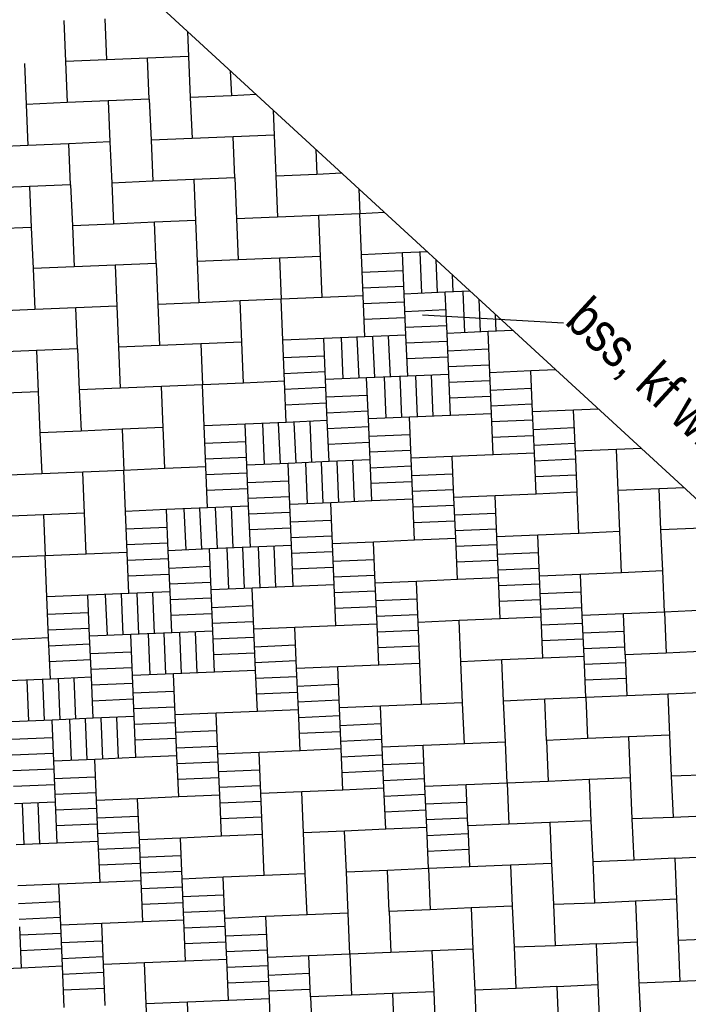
# Model space of a CAD drawing. Header units: metres. Extents: x 111546 to 149831, y 498798 to 507863.
# Tile 107 of 256: x 113040.01 to 113041.71, y 500890.15 to 500892.66. Entities that reach past the tile are written whole.
import ezdxf

# ---------------------------------------------------------------- set-up
doc = ezdxf.new("R2010")
doc.units = ezdxf.units.M
doc.linetypes.add('DASHDOT', pattern=[25.4, 12.7, -6.35, 0, -6.35])
for name, color, linetype in [('0-aanduiding', 3, 'Continuous'), ('0-grenslijn', 3, 'DASHDOT'), ('0-maatvoering', 3, 'Continuous'), ('3-arcering witte steen', 3, 'Continuous'), ('3-steen', 3, 'Continuous')]:
    doc.layers.add(name, color=color, linetype=linetype)
doc.styles.add('Zaanstad', font='ARIALN.TTF')

msp = doc.modelspace()

# ---------------------------------------------------------------- linework, layer by layer
at = {"layer": '0-aanduiding'}
msp.add_line((113041.3931, 500891.8856), (113041.0337, 500891.9053), dxfattribs=at)
at = {"layer": '0-grenslijn'}
msp.add_line((113039.9018, 500893.1186), (113044.55, 500888.8465), dxfattribs=at)
at = {"layer": '3-arcering witte steen'}
for p, q in [((113041.0272, 500892.0659), (113041.0316, 500891.9613)), ((113041.068, 500892.0467), (113041.0716, 500891.963)), ((113040.8795, 500892.0153), (113040.9841, 500892.0197)), ((113041.1097, 500892.0084), (113041.1115, 500891.9647)), ((113040.8812, 500891.9753), (113040.9858, 500891.9797)), ((113041.1362, 500891.9657), (113041.1406, 500891.8611)), ((113040.8829, 500891.9354), (113040.9875, 500891.9398)), ((113041.177, 500891.9466), (113041.1805, 500891.8628)), ((113040.9885, 500891.9151), (113041.0931, 500891.9196)), ((113041.2187, 500891.9083), (113041.2205, 500891.8645)), ((113040.8846, 500891.8954), (113040.9891, 500891.8998)), ((113040.9902, 500891.8752), (113041.0947, 500891.8796)), ((113040.8269, 500891.8479), (113040.8313, 500891.7434)), ((113040.8669, 500891.8496), (113040.8713, 500891.745)), ((113040.9068, 500891.8513), (113040.9112, 500891.7467)), ((113040.9468, 500891.853), (113040.9512, 500891.7484)), ((113040.9919, 500891.8352), (113041.0964, 500891.8396)), ((113041.0975, 500891.815), (113041.202, 500891.8194)), ((113040.6792, 500891.7974), (113040.7838, 500891.8018)), ((113040.9936, 500891.7953), (113041.0981, 500891.7997)), ((113041.0992, 500891.775), (113041.2037, 500891.7794)), ((113040.6809, 500891.7574), (113040.7855, 500891.7618)), ((113040.9359, 500891.7478), (113040.9403, 500891.6432)), ((113040.9758, 500891.7495), (113040.9802, 500891.6449)), ((113041.0158, 500891.7511), (113041.0202, 500891.6466)), ((113041.0558, 500891.7528), (113041.0602, 500891.6483)), ((113041.1008, 500891.7351), (113041.2054, 500891.7395)), ((113040.6826, 500891.7174), (113040.7872, 500891.7218)), ((113041.2064, 500891.7148), (113041.311, 500891.7193)), ((113040.6843, 500891.6775), (113040.7888, 500891.6819)), ((113040.7882, 500891.6972), (113040.8928, 500891.7016)), ((113041.1025, 500891.6951), (113041.2071, 500891.6995)), ((113041.2081, 500891.6749), (113041.3127, 500891.6793)), ((113040.7899, 500891.6572), (113040.8944, 500891.6617)), ((113040.6266, 500891.63), (113040.631, 500891.5254)), ((113040.6666, 500891.6317), (113040.671, 500891.5271)), ((113040.7065, 500891.6334), (113040.7109, 500891.5288)), ((113040.7465, 500891.635), (113040.7509, 500891.5305)), ((113041.2098, 500891.6349), (113041.3144, 500891.6393)), ((113040.7916, 500891.6173), (113040.8961, 500891.6217)), ((113041.3154, 500891.6147), (113041.42, 500891.6191)), ((113040.4789, 500891.5794), (113040.5835, 500891.5838)), ((113040.7933, 500891.5773), (113040.8978, 500891.5817)), ((113040.8972, 500891.5971), (113041.0017, 500891.6015)), ((113041.2115, 500891.595), (113041.316, 500891.5994)), ((113041.3171, 500891.5747), (113041.4216, 500891.5791)), ((113040.8989, 500891.5571), (113041.0034, 500891.5615)), ((113040.4806, 500891.5395), (113040.5852, 500891.5439)), ((113040.7356, 500891.5298), (113040.74, 500891.4253)), ((113040.7755, 500891.5315), (113040.7799, 500891.427)), ((113040.8155, 500891.5332), (113040.8199, 500891.4286)), ((113040.8555, 500891.5349), (113040.8599, 500891.4303)), ((113041.3188, 500891.5348), (113041.4233, 500891.5392)), ((113040.4823, 500891.4995), (113040.5869, 500891.5039)), ((113040.9005, 500891.5171), (113041.0051, 500891.5215)), ((113040.5879, 500891.4793), (113040.6925, 500891.4837)), ((113040.9022, 500891.4772), (113041.0068, 500891.4816)), ((113041.0061, 500891.4969), (113041.1107, 500891.5013)), ((113041.3205, 500891.4948), (113041.425, 500891.4992)), ((113040.484, 500891.4595), (113040.5885, 500891.4639)), ((113041.0078, 500891.4569), (113041.1124, 500891.4614)), ((113040.5896, 500891.4393), (113040.6941, 500891.4437)), ((113040.4263, 500891.4121), (113040.4307, 500891.3075)), ((113040.4663, 500891.4137), (113040.4707, 500891.3092)), ((113040.5062, 500891.4154), (113040.5106, 500891.3109)), ((113040.5462, 500891.4171), (113040.5506, 500891.3125)), ((113040.5913, 500891.3993), (113040.6958, 500891.4038)), ((113041.0095, 500891.417), (113041.1141, 500891.4214)), ((113040.6969, 500891.3791), (113040.8014, 500891.3835)), ((113041.0112, 500891.377), (113041.1157, 500891.3814)), ((113041.1151, 500891.3968), (113041.2197, 500891.4012)), ((113040.2786, 500891.3615), (113040.3832, 500891.3659)), ((113040.593, 500891.3594), (113040.6975, 500891.3638)), ((113041.1168, 500891.3568), (113041.2213, 500891.3612)), ((113040.6986, 500891.3392), (113040.8031, 500891.3436)), ((113040.2803, 500891.3215), (113040.3849, 500891.3259)), ((113040.5353, 500891.3119), (113040.5397, 500891.2073)), ((113040.5752, 500891.3136), (113040.5796, 500891.209)), ((113040.6152, 500891.3153), (113040.6196, 500891.2107)), ((113040.6552, 500891.317), (113040.6596, 500891.2124)), ((113040.7002, 500891.2992), (113040.8048, 500891.3036)), ((113041.1185, 500891.3168), (113041.223, 500891.3212)), ((113040.282, 500891.2816), (113040.3866, 500891.286)), ((113040.8058, 500891.279), (113040.9104, 500891.2834)), ((113041.1202, 500891.2769), (113041.2247, 500891.2813)), ((113041.2241, 500891.2966), (113041.3286, 500891.301)), ((113040.3876, 500891.2613), (113040.4922, 500891.2658)), ((113040.7019, 500891.2592), (113040.8065, 500891.2636)), ((113041.2258, 500891.2566), (113041.3303, 500891.2611)), ((113040.2837, 500891.2416), (113040.3882, 500891.246)), ((113040.8075, 500891.239), (113040.9121, 500891.2434)), ((113040.3893, 500891.2214), (113040.4938, 500891.2258)), ((113040.8092, 500891.199), (113040.9138, 500891.2035)), ((113041.2274, 500891.2167), (113041.332, 500891.2211)), ((113040.226, 500891.1941), (113040.2304, 500891.0896)), ((113040.266, 500891.1958), (113040.2704, 500891.0912)), ((113040.3059, 500891.1975), (113040.3103, 500891.0929)), ((113040.3459, 500891.1992), (113040.3503, 500891.0946)), ((113040.391, 500891.1814), (113040.4955, 500891.1858)), ((113040.9148, 500891.1788), (113041.0194, 500891.1832)), ((113041.2291, 500891.1767), (113041.3337, 500891.1811)), ((113041.333, 500891.1965), (113041.4376, 500891.2009)), ((113040.4966, 500891.1612), (113040.6011, 500891.1656)), ((113040.8109, 500891.1591), (113040.9154, 500891.1635)), ((113041.3347, 500891.1565), (113041.4393, 500891.1609)), ((113040.0783, 500891.1436), (113040.1829, 500891.148)), ((113040.3927, 500891.1414), (113040.4972, 500891.1459)), ((113040.9165, 500891.1389), (113041.021, 500891.1433)), ((113040.08, 500891.1036), (113040.1846, 500891.108)), ((113040.4982, 500891.1212), (113040.6028, 500891.1256)), ((113040.9182, 500891.0989), (113041.0227, 500891.1033)), ((113041.3364, 500891.1165), (113041.441, 500891.1209)), ((113040.335, 500891.094), (113040.3394, 500890.9894)), ((113040.3749, 500891.0957), (113040.3793, 500890.9911)), ((113040.4149, 500891.0973), (113040.4193, 500890.9928)), ((113040.4549, 500891.099), (113040.4593, 500890.9945)), ((113040.4999, 500891.0813), (113040.6045, 500891.0857)), ((113041.3381, 500891.0766), (113041.4426, 500891.081)), ((113041.442, 500891.0963), (113041.5466, 500891.1007)), ((113040.0817, 500891.0636), (113040.1863, 500891.068)), ((113040.6055, 500891.061), (113040.7101, 500891.0654)), ((113040.9199, 500891.0589), (113041.0244, 500891.0633)), ((113041.4437, 500891.0563), (113041.5482, 500891.0608)), ((113040.0834, 500891.0237), (113040.1879, 500891.0281)), ((113040.1873, 500891.0434), (113040.2919, 500891.0478)), ((113040.5016, 500891.0413), (113040.6062, 500891.0457)), ((113040.189, 500891.0034), (113040.2935, 500891.0079)), ((113040.6072, 500891.0211), (113040.7118, 500891.0255)), ((113041.4454, 500891.0164), (113041.5499, 500891.0208)), ((113040.0257, 500890.9762), (113040.0301, 500890.8716)), ((113040.0657, 500890.9779), (113040.0701, 500890.8733)), ((113040.1056, 500890.9796), (113040.11, 500890.875)), ((113040.1456, 500890.9812), (113040.15, 500890.8767)), ((113040.6089, 500890.9811), (113040.7135, 500890.9855)), ((113041.4471, 500890.9764), (113041.5516, 500890.9808)), ((113040.1907, 500890.9635), (113040.2952, 500890.9679)), ((113040.7145, 500890.9609), (113040.8191, 500890.9653)), ((113040.1924, 500890.9235), (113040.2969, 500890.9279)), ((113040.2963, 500890.9433), (113040.4008, 500890.9477)), ((113040.6106, 500890.9411), (113040.7151, 500890.9456)), ((113040.2979, 500890.9033), (113040.4025, 500890.9077)), ((113040.7162, 500890.9209), (113040.8207, 500890.9253)), ((113040.1347, 500890.876), (113040.1391, 500890.7715)), ((113040.1746, 500890.8777), (113040.179, 500890.7732)), ((113040.2146, 500890.8794), (113040.219, 500890.7748)), ((113040.2546, 500890.8811), (113040.259, 500890.7765)), ((113040.7179, 500890.881), (113040.8224, 500890.8854)), ((113040.2996, 500890.8633), (113040.4042, 500890.8677)), ((113040.8235, 500890.8607), (113040.928, 500890.8651)), ((113039.987, 500890.8255), (113040.0916, 500890.8299)), ((113040.3013, 500890.8234), (113040.4059, 500890.8278)), ((113040.4052, 500890.8431), (113040.5098, 500890.8475)), ((113040.7196, 500890.841), (113040.8241, 500890.8454)), ((113040.4069, 500890.8031), (113040.5115, 500890.8076)), ((113040.8252, 500890.8208), (113040.9297, 500890.8252)), ((113039.9887, 500890.7855), (113040.0932, 500890.7899)), ((113040.8268, 500890.7808), (113040.9314, 500890.7852)), ((113040.4086, 500890.7632), (113040.5132, 500890.7676)), ((113040.9324, 500890.7606), (113041.037, 500890.765)), ((113039.9904, 500890.7455), (113040.0949, 500890.75)), ((113040.096, 500890.7253), (113040.2005, 500890.7297)), ((113040.4103, 500890.7232), (113040.5148, 500890.7276)), ((113040.5142, 500890.743), (113040.6188, 500890.7474)), ((113040.8285, 500890.7408), (113040.9331, 500890.7453)), ((113040.9341, 500890.7206), (113041.0387, 500890.725)), ((113039.9921, 500890.7056), (113040.0966, 500890.71)), ((113040.5159, 500890.703), (113040.6204, 500890.7074)), ((113040.0976, 500890.6854), (113040.2022, 500890.6898)), ((113040.9358, 500890.6807), (113041.0404, 500890.6851)), ((113040.0143, 500890.6615), (113040.0187, 500890.5569)), ((113040.0543, 500890.6632), (113040.0587, 500890.5586)), ((113040.0993, 500890.6454), (113040.2039, 500890.6498)), ((113040.5176, 500890.663), (113040.6221, 500890.6674)), ((113041.0414, 500890.6604), (113041.146, 500890.6648)), ((113040.2049, 500890.6252), (113040.3095, 500890.6296)), ((113040.5193, 500890.6231), (113040.6238, 500890.6275)), ((113040.9375, 500890.6407), (113041.042, 500890.6451)), ((113041.0431, 500890.6205), (113041.1476, 500890.6249)), ((113040.101, 500890.6054), (113040.2056, 500890.6098)), ((113040.2066, 500890.5852), (113040.3112, 500890.5896)), ((113041.0448, 500890.5805), (113041.1493, 500890.5849)), ((113040.2083, 500890.5452), (113040.3129, 500890.5497)), ((113040.3139, 500890.525), (113040.4185, 500890.5294)), ((113041.0465, 500890.5405), (113041.151, 500890.545)), ((113040.21, 500890.5053), (113040.3145, 500890.5097)), ((113040.3156, 500890.4851), (113040.4201, 500890.4895)), ((113040.3173, 500890.4451), (113040.4218, 500890.4495)), ((113040.4229, 500890.4249), (113040.5274, 500890.4293)), ((113040.0046, 500890.4072), (113040.1092, 500890.4116)), ((113040.319, 500890.4051), (113040.4235, 500890.4095)), ((113040.4246, 500890.3849), (113040.5291, 500890.3893)), ((113040.0063, 500890.3673), (113040.1109, 500890.3717)), ((113040.4262, 500890.3449), (113040.5308, 500890.3494)), ((113040.008, 500890.3273), (113040.1126, 500890.3317)), ((113040.5318, 500890.3247), (113040.6364, 500890.3291)), ((113040.1136, 500890.3071), (113040.2182, 500890.3115)), ((113040.4279, 500890.305), (113040.5325, 500890.3094)), ((113040.0097, 500890.2873), (113040.1142, 500890.2918)), ((113040.5335, 500890.2848), (113040.6381, 500890.2892)), ((113040.1153, 500890.2671), (113040.2198, 500890.2715)), ((113040.5352, 500890.2448), (113040.6398, 500890.2492)), ((113040.117, 500890.2272), (113040.2215, 500890.2316)), ((113040.6408, 500890.2246), (113040.7454, 500890.229)), ((113040.5369, 500890.2048), (113040.6414, 500890.2092)), ((113040.1187, 500890.1872), (113040.2232, 500890.1916)), ((113040.6425, 500890.1846), (113040.747, 500890.189))]:
    msp.add_line(p, q, dxfattribs=at)
at = {"layer": '3-steen'}
for p, q in [((113040.2246, 500892.6605), (113040.229, 500892.5559)), ((113040.12, 500892.6561), (113040.1244, 500892.5515)), ((113040.4354, 500892.6281), (113040.4381, 500892.5647)), ((113040.229, 500892.5559), (113040.1244, 500892.5515)), ((113040.3335, 500892.5603), (113040.229, 500892.5559)), ((113040.4381, 500892.5647), (113040.3335, 500892.5603)), ((113040.3379, 500892.4558), (113040.3335, 500892.5603)), ((113040.4381, 500892.5647), (113040.4425, 500892.4602)), ((113040.0199, 500892.5471), (113040.0243, 500892.4425)), ((113040.1244, 500892.5515), (113040.1288, 500892.447)), ((113040.5444, 500892.528), (113040.5471, 500892.4646)), ((113040.3379, 500892.4558), (113040.2334, 500892.4514)), ((113040.3379, 500892.4558), (113040.3424, 500892.3512)), ((113040.5471, 500892.4646), (113040.4425, 500892.4602)), ((113040.4425, 500892.4602), (113040.4469, 500892.3556)), ((113040.6105, 500892.4673), (113040.5471, 500892.4646)), ((113040.1288, 500892.447), (113040.0243, 500892.4425)), ((113040.0243, 500892.4425), (113040.0287, 500892.338)), ((113040.2334, 500892.4514), (113040.1288, 500892.447)), ((113040.2334, 500892.4514), (113040.2378, 500892.3468)), ((113040.6534, 500892.4278), (113040.656, 500892.3644)), ((113040.4469, 500892.3556), (113040.3424, 500892.3512)), ((113040.5515, 500892.36), (113040.4469, 500892.3556)), ((113040.656, 500892.3644), (113040.5515, 500892.36)), ((113040.5559, 500892.2555), (113040.5515, 500892.36)), ((113040.656, 500892.3644), (113040.6604, 500892.2599)), ((113040.0287, 500892.338), (113039.9241, 500892.3336)), ((113040.1332, 500892.3424), (113040.0287, 500892.338)), ((113040.2378, 500892.3468), (113040.1332, 500892.3424)), ((113040.1376, 500892.2378), (113040.1332, 500892.3424)), ((113040.2378, 500892.3468), (113040.2422, 500892.2422)), ((113040.3424, 500892.3512), (113040.3468, 500892.2467)), ((113040.7623, 500892.3277), (113040.765, 500892.2643)), ((113040.5559, 500892.2555), (113040.4513, 500892.2511)), ((113040.5559, 500892.2555), (113040.5603, 500892.1509)), ((113040.765, 500892.2643), (113040.6604, 500892.2599)), ((113040.6604, 500892.2599), (113040.6648, 500892.1553)), ((113040.8284, 500892.267), (113040.765, 500892.2643)), ((113040.0331, 500892.2334), (113039.9285, 500892.229)), ((113040.1376, 500892.2378), (113040.0331, 500892.2334)), ((113040.0331, 500892.2334), (113040.0375, 500892.1289)), ((113040.1376, 500892.2378), (113040.1421, 500892.1333)), ((113040.3468, 500892.2467), (113040.2422, 500892.2422)), ((113040.2422, 500892.2422), (113040.2466, 500892.1377)), ((113040.4513, 500892.2511), (113040.3468, 500892.2467)), ((113040.4513, 500892.2511), (113040.4557, 500892.1465)), ((113040.8713, 500892.2275), (113040.874, 500892.1641)), ((113040.6648, 500892.1553), (113040.5603, 500892.1509)), ((113040.7694, 500892.1597), (113040.6648, 500892.1553)), ((113040.874, 500892.1641), (113040.7694, 500892.1597)), ((113040.7738, 500892.0552), (113040.7694, 500892.1597)), ((113040.9374, 500892.1668), (113040.874, 500892.1641)), ((113040.8784, 500892.0596), (113040.874, 500892.1641)), ((113040.2466, 500892.1377), (113040.1421, 500892.1333)), ((113040.1421, 500892.1333), (113040.1465, 500892.0287)), ((113040.3512, 500892.1421), (113040.2466, 500892.1377)), ((113040.4557, 500892.1465), (113040.3512, 500892.1421)), ((113040.3556, 500892.0375), (113040.3512, 500892.1421)), ((113040.4557, 500892.1465), (113040.4601, 500892.0419)), ((113040.5603, 500892.1509), (113040.5647, 500892.0464)), ((113040.0375, 500892.1289), (113039.9329, 500892.1245)), ((113040.0375, 500892.1289), (113040.0419, 500892.0243)), ((113040.7738, 500892.0552), (113040.6693, 500892.0508)), ((113040.7782, 500891.9506), (113040.7738, 500892.0552)), ((113040.9829, 500892.064), (113040.8784, 500892.0596)), ((113040.8828, 500891.955), (113040.8784, 500892.0596)), ((113041.0463, 500892.0667), (113040.9829, 500892.064)), ((113040.9873, 500891.9594), (113040.9829, 500892.064)), ((113040.251, 500892.0331), (113040.1465, 500892.0287)), ((113040.3556, 500892.0375), (113040.251, 500892.0331)), ((113040.251, 500892.0331), (113040.2554, 500891.9286)), ((113040.3556, 500892.0375), (113040.36, 500891.933)), ((113040.5647, 500892.0464), (113040.4601, 500892.0419)), ((113040.4601, 500892.0419), (113040.4645, 500891.9374)), ((113040.6693, 500892.0508), (113040.5647, 500892.0464)), ((113040.6693, 500892.0508), (113040.6737, 500891.9462)), ((113040.1465, 500892.0287), (113040.0419, 500892.0243)), ((113040.0419, 500892.0243), (113040.0463, 500891.9198)), ((113040.8828, 500891.955), (113040.7782, 500891.9506)), ((113040.8872, 500891.8505), (113040.8828, 500891.955)), ((113041.0919, 500891.9638), (113040.9873, 500891.9594)), ((113040.9917, 500891.8549), (113040.9873, 500891.9594)), ((113041.1553, 500891.9665), (113041.0919, 500891.9638)), ((113041.0963, 500891.8593), (113041.0919, 500891.9638)), ((113040.4645, 500891.9374), (113040.36, 500891.933)), ((113040.36, 500891.933), (113040.3644, 500891.8284)), ((113040.5691, 500891.9418), (113040.4645, 500891.9374)), ((113040.6737, 500891.9462), (113040.5691, 500891.9418)), ((113040.5735, 500891.8372), (113040.5691, 500891.9418)), ((113040.7782, 500891.9506), (113040.6737, 500891.9462)), ((113040.6781, 500891.8416), (113040.6737, 500891.9462)), ((113040.0463, 500891.9198), (113039.9418, 500891.9153)), ((113040.1509, 500891.9242), (113040.0463, 500891.9198)), ((113040.2554, 500891.9286), (113040.1509, 500891.9242)), ((113040.1553, 500891.8196), (113040.1509, 500891.9242)), ((113040.2554, 500891.9286), (113040.2598, 500891.824)), ((113040.9917, 500891.8549), (113040.8872, 500891.8505)), ((113040.9962, 500891.7503), (113040.9917, 500891.8549)), ((113041.2009, 500891.8637), (113041.0963, 500891.8593)), ((113041.1007, 500891.7547), (113041.0963, 500891.8593)), ((113041.2643, 500891.8664), (113041.2009, 500891.8637)), ((113041.2053, 500891.7591), (113041.2009, 500891.8637)), ((113040.469, 500891.8328), (113040.3644, 500891.8284)), ((113040.5735, 500891.8372), (113040.469, 500891.8328)), ((113040.469, 500891.8328), (113040.4734, 500891.7283)), ((113040.5779, 500891.7327), (113040.5735, 500891.8372)), ((113040.7826, 500891.8461), (113040.6781, 500891.8416)), ((113040.6825, 500891.7371), (113040.6781, 500891.8416)), ((113040.8872, 500891.8505), (113040.7826, 500891.8461)), ((113040.787, 500891.7415), (113040.7826, 500891.8461)), ((113040.0507, 500891.8152), (113039.9462, 500891.8108)), ((113040.1553, 500891.8196), (113040.0507, 500891.8152)), ((113040.0507, 500891.8152), (113040.0551, 500891.7106)), ((113040.1553, 500891.8196), (113040.1597, 500891.715)), ((113040.3644, 500891.8284), (113040.2598, 500891.824)), ((113040.2598, 500891.824), (113040.2642, 500891.7195)), ((113041.1007, 500891.7547), (113040.9962, 500891.7503)), ((113041.1051, 500891.6502), (113041.1007, 500891.7547)), ((113041.3098, 500891.7635), (113041.2053, 500891.7591)), ((113041.2097, 500891.6546), (113041.2053, 500891.7591)), ((113041.3732, 500891.7662), (113041.3098, 500891.7635)), ((113041.3142, 500891.659), (113041.3098, 500891.7635)), ((113040.4734, 500891.7283), (113040.3688, 500891.7239)), ((113040.5779, 500891.7327), (113040.4734, 500891.7283)), ((113040.4778, 500891.6237), (113040.4734, 500891.7283)), ((113040.6825, 500891.7371), (113040.5779, 500891.7327)), ((113040.6869, 500891.6325), (113040.6825, 500891.7371)), ((113040.8916, 500891.7459), (113040.787, 500891.7415)), ((113040.7914, 500891.6369), (113040.787, 500891.7415)), ((113040.9962, 500891.7503), (113040.8916, 500891.7459)), ((113040.896, 500891.6413), (113040.8916, 500891.7459)), ((113040.0551, 500891.7106), (113039.9506, 500891.7062)), ((113040.0551, 500891.7106), (113040.0595, 500891.6061)), ((113040.2642, 500891.7195), (113040.1597, 500891.715)), ((113040.1597, 500891.715), (113040.1641, 500891.6105)), ((113040.3688, 500891.7239), (113040.2642, 500891.7195)), ((113040.3732, 500891.6193), (113040.3688, 500891.7239)), ((113041.2097, 500891.6546), (113041.1051, 500891.6502)), ((113041.2141, 500891.55), (113041.2097, 500891.6546)), ((113041.4188, 500891.6634), (113041.3142, 500891.659)), ((113041.3187, 500891.5544), (113041.3142, 500891.659)), ((113041.4822, 500891.6661), (113041.4188, 500891.6634)), ((113041.4232, 500891.5588), (113041.4188, 500891.6634)), ((113040.5823, 500891.6281), (113040.4778, 500891.6237)), ((113040.6869, 500891.6325), (113040.5823, 500891.6281)), ((113040.5867, 500891.5236), (113040.5823, 500891.6281)), ((113040.7914, 500891.6369), (113040.6869, 500891.6325)), ((113040.7959, 500891.5324), (113040.7914, 500891.6369)), ((113041.0006, 500891.6458), (113040.896, 500891.6413)), ((113040.9004, 500891.5368), (113040.896, 500891.6413)), ((113041.1051, 500891.6502), (113041.0006, 500891.6458)), ((113041.005, 500891.5412), (113041.0006, 500891.6458)), ((113040.1641, 500891.6105), (113040.0595, 500891.6061)), ((113040.0595, 500891.6061), (113040.0639, 500891.5015)), ((113040.2687, 500891.6149), (113040.1641, 500891.6105)), ((113040.3732, 500891.6193), (113040.2687, 500891.6149)), ((113040.2687, 500891.6149), (113040.2731, 500891.5103)), ((113040.3776, 500891.5147), (113040.3732, 500891.6193)), ((113040.4822, 500891.5192), (113040.4778, 500891.6237)), ((113041.3187, 500891.5544), (113041.2141, 500891.55)), ((113041.3231, 500891.4499), (113041.3187, 500891.5544)), ((113041.5278, 500891.5632), (113041.4232, 500891.5588)), ((113041.4276, 500891.4543), (113041.4232, 500891.5588)), ((113041.5912, 500891.5659), (113041.5278, 500891.5632)), ((113041.5322, 500891.4587), (113041.5278, 500891.5632)), ((113040.6913, 500891.528), (113040.5867, 500891.5236)), ((113040.7959, 500891.5324), (113040.6913, 500891.528)), ((113040.6957, 500891.4234), (113040.6913, 500891.528)), ((113040.9004, 500891.5368), (113040.7959, 500891.5324)), ((113040.9048, 500891.4322), (113040.9004, 500891.5368)), ((113041.1095, 500891.5456), (113041.005, 500891.5412)), ((113041.0094, 500891.4366), (113041.005, 500891.5412)), ((113041.2141, 500891.55), (113041.1095, 500891.5456)), ((113041.1139, 500891.441), (113041.1095, 500891.5456)), ((113040.1685, 500891.5059), (113040.0639, 500891.5015)), ((113040.2731, 500891.5103), (113040.1685, 500891.5059)), ((113040.1729, 500891.4014), (113040.1685, 500891.5059)), ((113040.3776, 500891.5147), (113040.2731, 500891.5103)), ((113040.2775, 500891.4058), (113040.2731, 500891.5103)), ((113040.4822, 500891.5192), (113040.3776, 500891.5147)), ((113040.4866, 500891.4146), (113040.4822, 500891.5192)), ((113040.5911, 500891.419), (113040.5867, 500891.5236)), ((113040.0639, 500891.5015), (113039.9594, 500891.4971)), ((113041.4276, 500891.4543), (113041.3231, 500891.4499)), ((113041.432, 500891.3497), (113041.4276, 500891.4543)), ((113041.6367, 500891.4631), (113041.5322, 500891.4587)), ((113041.5366, 500891.3541), (113041.5322, 500891.4587)), ((113041.7001, 500891.4658), (113041.6367, 500891.4631)), ((113041.6411, 500891.3585), (113041.6367, 500891.4631)), ((113040.8003, 500891.4278), (113040.6957, 500891.4234)), ((113040.9048, 500891.4322), (113040.8003, 500891.4278)), ((113040.8047, 500891.3233), (113040.8003, 500891.4278)), ((113041.0094, 500891.4366), (113040.9048, 500891.4322)), ((113041.0138, 500891.3321), (113041.0094, 500891.4366)), ((113041.2185, 500891.4455), (113041.1139, 500891.441)), ((113041.1184, 500891.3365), (113041.1139, 500891.441)), ((113041.3231, 500891.4499), (113041.2185, 500891.4455)), ((113041.2229, 500891.3409), (113041.2185, 500891.4455)), ((113040.382, 500891.4102), (113040.2775, 500891.4058)), ((113040.2819, 500891.3012), (113040.2775, 500891.4058)), ((113040.4866, 500891.4146), (113040.382, 500891.4102)), ((113040.3864, 500891.3056), (113040.382, 500891.4102)), ((113040.5911, 500891.419), (113040.4866, 500891.4146)), ((113040.5956, 500891.3144), (113040.5911, 500891.419)), ((113040.7001, 500891.3189), (113040.6957, 500891.4234)), ((113040.0684, 500891.397), (113039.9638, 500891.3925)), ((113040.1729, 500891.4014), (113040.0684, 500891.397)), ((113040.0684, 500891.397), (113040.0728, 500891.2924)), ((113040.1773, 500891.2968), (113040.1729, 500891.4014)), ((113041.5366, 500891.3541), (113041.432, 500891.3497)), ((113041.541, 500891.2496), (113041.5366, 500891.3541)), ((113041.7457, 500891.3629), (113041.6411, 500891.3585)), ((113041.6456, 500891.254), (113041.6411, 500891.3585)), ((113040.9092, 500891.3277), (113040.8047, 500891.3233)), ((113041.0138, 500891.3321), (113040.9092, 500891.3277)), ((113040.9136, 500891.2231), (113040.9092, 500891.3277)), ((113041.1184, 500891.3365), (113041.0138, 500891.3321)), ((113041.1228, 500891.2319), (113041.1184, 500891.3365)), ((113041.3275, 500891.3453), (113041.2229, 500891.3409)), ((113041.2273, 500891.2363), (113041.2229, 500891.3409)), ((113041.432, 500891.3497), (113041.3275, 500891.3453)), ((113041.3319, 500891.2407), (113041.3275, 500891.3453)), ((113040.491, 500891.31), (113040.3864, 500891.3056)), ((113040.3908, 500891.2011), (113040.3864, 500891.3056)), ((113040.5956, 500891.3144), (113040.491, 500891.31)), ((113040.4954, 500891.2055), (113040.491, 500891.31)), ((113040.7001, 500891.3189), (113040.5956, 500891.3144)), ((113040.7045, 500891.2143), (113040.7001, 500891.3189)), ((113040.8091, 500891.2187), (113040.8047, 500891.3233)), ((113040.0728, 500891.2924), (113039.9682, 500891.288)), ((113040.1773, 500891.2968), (113040.0728, 500891.2924)), ((113040.0772, 500891.1878), (113040.0728, 500891.2924)), ((113040.2819, 500891.3012), (113040.1773, 500891.2968)), ((113040.2863, 500891.1967), (113040.2819, 500891.3012)), ((113041.6456, 500891.254), (113041.541, 500891.2496)), ((113041.65, 500891.1494), (113041.6456, 500891.254)), ((113041.0182, 500891.2275), (113040.9136, 500891.2231)), ((113041.1228, 500891.2319), (113041.0182, 500891.2275)), ((113041.0226, 500891.123), (113041.0182, 500891.2275)), ((113041.2273, 500891.2363), (113041.1228, 500891.2319)), ((113041.2317, 500891.1318), (113041.2273, 500891.2363)), ((113041.4364, 500891.2452), (113041.3319, 500891.2407)), ((113041.3363, 500891.1362), (113041.3319, 500891.2407)), ((113041.541, 500891.2496), (113041.4364, 500891.2452)), ((113041.4408, 500891.1406), (113041.4364, 500891.2452)), ((113040.6, 500891.2099), (113040.4954, 500891.2055)), ((113040.4998, 500891.1009), (113040.4954, 500891.2055)), ((113040.7045, 500891.2143), (113040.6, 500891.2099)), ((113040.6044, 500891.1053), (113040.6, 500891.2099)), ((113040.8091, 500891.2187), (113040.7045, 500891.2143)), ((113040.8135, 500891.1141), (113040.8091, 500891.2187)), ((113040.918, 500891.1186), (113040.9136, 500891.2231)), ((113040.1817, 500891.1922), (113040.0772, 500891.1878)), ((113040.0816, 500891.0833), (113040.0772, 500891.1878)), ((113040.2863, 500891.1967), (113040.1817, 500891.1922)), ((113040.1861, 500891.0877), (113040.1817, 500891.1922)), ((113040.3908, 500891.2011), (113040.2863, 500891.1967)), ((113040.3953, 500891.0965), (113040.3908, 500891.2011)), ((113041.7545, 500891.1538), (113041.65, 500891.1494)), ((113041.1272, 500891.1274), (113041.0226, 500891.123)), ((113041.2317, 500891.1318), (113041.1272, 500891.1274)), ((113041.1316, 500891.0228), (113041.1272, 500891.1274)), ((113041.3363, 500891.1362), (113041.2317, 500891.1318)), ((113041.3407, 500891.0316), (113041.3363, 500891.1362)), ((113041.5454, 500891.145), (113041.4408, 500891.1406)), ((113041.4453, 500891.036), (113041.4408, 500891.1406)), ((113041.65, 500891.1494), (113041.5454, 500891.145)), ((113041.5498, 500891.0404), (113041.5454, 500891.145)), ((113041.65, 500891.1494), (113041.6544, 500891.0449)), ((113040.7089, 500891.1097), (113040.6044, 500891.1053)), ((113040.6088, 500891.0008), (113040.6044, 500891.1053)), ((113040.8135, 500891.1141), (113040.7089, 500891.1097)), ((113040.7133, 500891.0052), (113040.7089, 500891.1097)), ((113040.918, 500891.1186), (113040.8135, 500891.1141)), ((113040.9225, 500891.014), (113040.918, 500891.1186)), ((113041.027, 500891.0184), (113041.0226, 500891.123)), ((113040.0816, 500891.0833), (113039.977, 500891.0789)), ((113040.086, 500890.9787), (113040.0816, 500891.0833)), ((113040.2907, 500891.0921), (113040.1861, 500891.0877)), ((113040.1905, 500890.9831), (113040.1861, 500891.0877)), ((113040.3953, 500891.0965), (113040.2907, 500891.0921)), ((113040.2951, 500890.9875), (113040.2907, 500891.0921)), ((113040.4998, 500891.1009), (113040.3953, 500891.0965)), ((113040.5042, 500890.9964), (113040.4998, 500891.1009)), ((113041.2361, 500891.0272), (113041.1316, 500891.0228)), ((113041.3407, 500891.0316), (113041.2361, 500891.0272)), ((113041.2405, 500890.9227), (113041.2361, 500891.0272)), ((113041.4453, 500891.036), (113041.3407, 500891.0316)), ((113041.4497, 500890.9315), (113041.4453, 500891.036)), ((113041.6544, 500891.0449), (113041.5498, 500891.0404)), ((113041.5498, 500891.0404), (113041.5542, 500890.9359)), ((113041.7589, 500891.0493), (113041.6544, 500891.0449)), ((113040.8179, 500891.0096), (113040.7133, 500891.0052)), ((113040.7177, 500890.9006), (113040.7133, 500891.0052)), ((113040.9225, 500891.014), (113040.8179, 500891.0096)), ((113040.8223, 500890.905), (113040.8179, 500891.0096)), ((113041.027, 500891.0184), (113040.9225, 500891.014)), ((113041.0314, 500890.9138), (113041.027, 500891.0184)), ((113041.136, 500890.9182), (113041.1316, 500891.0228)), ((113040.086, 500890.9787), (113039.9814, 500890.9743)), ((113040.1905, 500890.9831), (113040.086, 500890.9787)), ((113040.195, 500890.8786), (113040.1905, 500890.9831)), ((113040.3997, 500890.9919), (113040.2951, 500890.9875)), ((113040.2995, 500890.883), (113040.2951, 500890.9875)), ((113040.5042, 500890.9964), (113040.3997, 500890.9919)), ((113040.4041, 500890.8874), (113040.3997, 500890.9919)), ((113040.6088, 500891.0008), (113040.5042, 500890.9964)), ((113040.6132, 500890.8962), (113040.6088, 500891.0008)), ((113041.3451, 500890.9271), (113041.2405, 500890.9227)), ((113041.4497, 500890.9315), (113041.3451, 500890.9271)), ((113041.3495, 500890.8225), (113041.3451, 500890.9271)), ((113041.5542, 500890.9359), (113041.4497, 500890.9315)), ((113041.4497, 500890.9315), (113041.4541, 500890.8269)), ((113041.6588, 500890.9403), (113041.5542, 500890.9359)), ((113041.7633, 500890.9447), (113041.6588, 500890.9403)), ((113041.6588, 500890.9403), (113041.6632, 500890.8357)), ((113040.7177, 500890.9006), (113040.6132, 500890.8962)), ((113040.7222, 500890.7961), (113040.7177, 500890.9006)), ((113040.9269, 500890.9094), (113040.8223, 500890.905)), ((113040.8267, 500890.8005), (113040.8223, 500890.905)), ((113041.0314, 500890.9138), (113040.9269, 500890.9094)), ((113040.9313, 500890.8049), (113040.9269, 500890.9094)), ((113041.136, 500890.9182), (113041.0314, 500890.9138)), ((113041.1404, 500890.8137), (113041.136, 500890.9182)), ((113041.245, 500890.8181), (113041.2405, 500890.9227)), ((113040.195, 500890.8786), (113040.0904, 500890.8742)), ((113040.2995, 500890.883), (113040.195, 500890.8786)), ((113040.3039, 500890.7784), (113040.2995, 500890.883)), ((113040.5086, 500890.8918), (113040.4041, 500890.8874)), ((113040.4085, 500890.7828), (113040.4041, 500890.8874)), ((113040.6132, 500890.8962), (113040.5086, 500890.8918)), ((113040.513, 500890.7872), (113040.5086, 500890.8918)), ((113040.0904, 500890.8742), (113039.9858, 500890.8698)), ((113040.0948, 500890.7696), (113040.0904, 500890.8742)), ((113041.4541, 500890.8269), (113041.3495, 500890.8225)), ((113041.5586, 500890.8313), (113041.4541, 500890.8269)), ((113041.6632, 500890.8357), (113041.5586, 500890.8313)), ((113041.5586, 500890.8313), (113041.563, 500890.7268)), ((113041.6632, 500890.8357), (113041.6676, 500890.7312)), ((113040.8267, 500890.8005), (113040.7222, 500890.7961)), ((113040.8311, 500890.6959), (113040.8267, 500890.8005)), ((113041.0358, 500890.8093), (113040.9313, 500890.8049)), ((113040.9357, 500890.7003), (113040.9313, 500890.8049)), ((113041.1404, 500890.8137), (113041.0358, 500890.8093)), ((113041.0402, 500890.7047), (113041.0358, 500890.8093)), ((113041.245, 500890.8181), (113041.1404, 500890.8137)), ((113041.2494, 500890.7135), (113041.245, 500890.8181)), ((113041.3495, 500890.8225), (113041.3539, 500890.7179)), ((113040.3039, 500890.7784), (113040.1994, 500890.774)), ((113040.4085, 500890.7828), (113040.3039, 500890.7784)), ((113040.4129, 500890.6783), (113040.4085, 500890.7828)), ((113040.6176, 500890.7916), (113040.513, 500890.7872)), ((113040.5174, 500890.6827), (113040.513, 500890.7872)), ((113040.7222, 500890.7961), (113040.6176, 500890.7916)), ((113040.622, 500890.6871), (113040.6176, 500890.7916)), ((113040.1994, 500890.774), (113040.0948, 500890.7696)), ((113040.0992, 500890.665), (113040.0948, 500890.7696)), ((113040.2038, 500890.6695), (113040.1994, 500890.774)), ((113041.563, 500890.7268), (113041.4585, 500890.7224)), ((113041.563, 500890.7268), (113041.5674, 500890.6222)), ((113041.7729, 500890.7349), (113041.6676, 500890.7312)), ((113041.6676, 500890.7312), (113041.672, 500890.6266)), ((113040.9357, 500890.7003), (113040.8311, 500890.6959)), ((113040.9401, 500890.5958), (113040.9357, 500890.7003)), ((113041.1448, 500890.7091), (113041.0402, 500890.7047)), ((113041.0447, 500890.6002), (113041.0402, 500890.7047)), ((113041.2494, 500890.7135), (113041.1448, 500890.7091)), ((113041.1492, 500890.6046), (113041.1448, 500890.7091)), ((113041.3539, 500890.7179), (113041.2494, 500890.7135)), ((113041.2494, 500890.7135), (113041.2538, 500890.609)), ((113041.4585, 500890.7224), (113041.3539, 500890.7179)), ((113041.4585, 500890.7224), (113041.4629, 500890.6178)), ((113040.4129, 500890.6783), (113040.3083, 500890.6739)), ((113040.5174, 500890.6827), (113040.4129, 500890.6783)), ((113040.5219, 500890.5781), (113040.5174, 500890.6827)), ((113040.7266, 500890.6915), (113040.622, 500890.6871)), ((113040.6264, 500890.5825), (113040.622, 500890.6871)), ((113040.8311, 500890.6959), (113040.7266, 500890.6915)), ((113040.731, 500890.5869), (113040.7266, 500890.6915)), ((113040.0992, 500890.665), (113039.9947, 500890.6606)), ((113040.1036, 500890.5605), (113040.0992, 500890.665)), ((113040.3083, 500890.6739), (113040.2038, 500890.6695)), ((113040.2082, 500890.5649), (113040.2038, 500890.6695)), ((113040.3127, 500890.5693), (113040.3083, 500890.6739)), ((113041.6727, 500890.6259), (113041.5674, 500890.6222)), ((113041.7766, 500890.631), (113041.6727, 500890.6259)), ((113041.0447, 500890.6002), (113040.9401, 500890.5958)), ((113041.0491, 500890.4956), (113041.0447, 500890.6002)), ((113041.2538, 500890.609), (113041.1492, 500890.6046)), ((113041.1492, 500890.6046), (113041.1536, 500890.5)), ((113041.3583, 500890.6134), (113041.2538, 500890.609)), ((113041.4629, 500890.6178), (113041.3583, 500890.6134)), ((113041.3583, 500890.6134), (113041.3627, 500890.5088)), ((113041.4629, 500890.6178), (113041.4673, 500890.5132)), ((113041.5674, 500890.6222), (113041.5719, 500890.5176)), ((113040.5219, 500890.5781), (113040.4173, 500890.5737)), ((113040.6264, 500890.5825), (113040.5219, 500890.5781)), ((113040.6308, 500890.478), (113040.6264, 500890.5825)), ((113040.8355, 500890.5913), (113040.731, 500890.5869)), ((113040.7354, 500890.4824), (113040.731, 500890.5869)), ((113040.9401, 500890.5958), (113040.8355, 500890.5913)), ((113040.8399, 500890.4868), (113040.8355, 500890.5913)), ((113040.1036, 500890.5605), (113039.9991, 500890.5561)), ((113040.2082, 500890.5649), (113040.1036, 500890.5605)), ((113040.2126, 500890.4603), (113040.2082, 500890.5649)), ((113040.4173, 500890.5737), (113040.3127, 500890.5693)), ((113040.3171, 500890.4647), (113040.3127, 500890.5693)), ((113040.4217, 500890.4692), (113040.4173, 500890.5737)), ((113041.781, 500890.5265), (113041.6771, 500890.5214)), ((113041.1536, 500890.5), (113041.0491, 500890.4956)), ((113041.2582, 500890.5044), (113041.1536, 500890.5)), ((113041.3627, 500890.5088), (113041.2582, 500890.5044)), ((113041.2582, 500890.5044), (113041.2626, 500890.3999)), ((113041.3627, 500890.5088), (113041.3671, 500890.4043)), ((113041.5726, 500890.517), (113041.4673, 500890.5132)), ((113041.4673, 500890.5132), (113041.4717, 500890.4087)), ((113041.6764, 500890.5221), (113041.5726, 500890.517)), ((113041.6764, 500890.5221), (113041.6808, 500890.4175)), ((113040.6308, 500890.478), (113040.5263, 500890.4736)), ((113040.7354, 500890.4824), (113040.6308, 500890.478)), ((113040.7398, 500890.3778), (113040.7354, 500890.4824)), ((113040.9445, 500890.4912), (113040.8399, 500890.4868)), ((113040.8444, 500890.3822), (113040.8399, 500890.4868)), ((113041.0491, 500890.4956), (113040.9445, 500890.4912)), ((113040.9489, 500890.3866), (113040.9445, 500890.4912)), ((113041.0491, 500890.4956), (113041.0535, 500890.391)), ((113040.108, 500890.4559), (113040.0035, 500890.4515)), ((113040.2126, 500890.4603), (113040.108, 500890.4559)), ((113040.1124, 500890.3514), (113040.108, 500890.4559)), ((113040.3171, 500890.4647), (113040.2126, 500890.4603)), ((113040.3216, 500890.3602), (113040.3171, 500890.4647)), ((113040.5263, 500890.4736), (113040.4217, 500890.4692)), ((113040.4261, 500890.3646), (113040.4217, 500890.4692)), ((113040.5307, 500890.369), (113040.5263, 500890.4736)), ((113041.2626, 500890.3999), (113041.158, 500890.3955)), ((113041.2626, 500890.3999), (113041.267, 500890.2953)), ((113041.4724, 500890.408), (113041.3671, 500890.4043)), ((113041.3671, 500890.4043), (113041.3716, 500890.2997)), ((113041.5763, 500890.4131), (113041.4724, 500890.408)), ((113041.5763, 500890.4131), (113041.5807, 500890.3085)), ((113041.6808, 500890.4175), (113041.577, 500890.4124)), ((113041.6808, 500890.4175), (113041.6852, 500890.3129)), ((113040.7398, 500890.3778), (113040.6352, 500890.3734)), ((113040.8444, 500890.3822), (113040.7398, 500890.3778)), ((113040.8488, 500890.2777), (113040.8444, 500890.3822)), ((113041.0535, 500890.391), (113040.9489, 500890.3866)), ((113040.9489, 500890.3866), (113040.9533, 500890.2821)), ((113041.158, 500890.3955), (113041.0535, 500890.391)), ((113041.158, 500890.3955), (113041.1624, 500890.2909)), ((113040.217, 500890.3558), (113040.1124, 500890.3514)), ((113040.1168, 500890.2468), (113040.1124, 500890.3514)), ((113040.3216, 500890.3602), (113040.217, 500890.3558)), ((113040.2214, 500890.2512), (113040.217, 500890.3558)), ((113040.4261, 500890.3646), (113040.3216, 500890.3602)), ((113040.4305, 500890.26), (113040.4261, 500890.3646)), ((113040.6352, 500890.3734), (113040.5307, 500890.369)), ((113040.5351, 500890.2644), (113040.5307, 500890.369)), ((113040.6396, 500890.2689), (113040.6352, 500890.3734)), ((113040.0123, 500890.2424), (113040.0079, 500890.347)), ((113041.3723, 500890.299), (113041.267, 500890.2953)), ((113041.4761, 500890.3041), (113041.3723, 500890.299)), ((113041.4761, 500890.3041), (113041.4805, 500890.1996)), ((113041.5807, 500890.3085), (113041.4768, 500890.3034)), ((113041.5807, 500890.3085), (113041.5851, 500890.204)), ((113041.7898, 500890.3173), (113041.6852, 500890.3129)), ((113041.6852, 500890.3129), (113041.6896, 500890.2084)), ((113040.8488, 500890.2777), (113040.7442, 500890.2733)), ((113040.9533, 500890.2821), (113040.8488, 500890.2777)), ((113040.8488, 500890.2777), (113040.8532, 500890.1731)), ((113041.0579, 500890.2865), (113040.9533, 500890.2821)), ((113041.1624, 500890.2909), (113041.0579, 500890.2865)), ((113041.0579, 500890.2865), (113041.0623, 500890.1819)), ((113041.1624, 500890.2909), (113041.1668, 500890.1863)), ((113041.267, 500890.2953), (113041.2714, 500890.1907)), ((113040.326, 500890.2556), (113040.2214, 500890.2512)), ((113040.2258, 500890.1467), (113040.2214, 500890.2512)), ((113040.4305, 500890.26), (113040.326, 500890.2556)), ((113040.3304, 500890.1511), (113040.326, 500890.2556)), ((113040.5351, 500890.2644), (113040.4305, 500890.26)), ((113040.5395, 500890.1599), (113040.5351, 500890.2644)), ((113040.7442, 500890.2733), (113040.6396, 500890.2689)), ((113040.6441, 500890.1643), (113040.6396, 500890.2689)), ((113040.7486, 500890.1687), (113040.7442, 500890.2733)), ((113040.0123, 500890.2424), (113039.9077, 500890.238)), ((113040.1168, 500890.2468), (113040.0123, 500890.2424)), ((113040.1213, 500890.1423), (113040.1168, 500890.2468)), ((113041.4805, 500890.1996), (113041.3767, 500890.1945)), ((113041.4805, 500890.1996), (113041.4849, 500890.095)), ((113041.6896, 500890.2084), (113041.5851, 500890.204)), ((113041.5851, 500890.204), (113041.5895, 500890.0994)), ((113041.7942, 500890.2128), (113041.6896, 500890.2084)), ((113040.8532, 500890.1731), (113040.7486, 500890.1687)), ((113040.9577, 500890.1775), (113040.8532, 500890.1731)), ((113041.0623, 500890.1819), (113040.9577, 500890.1775)), ((113040.9577, 500890.1775), (113040.9621, 500890.073)), ((113041.0623, 500890.1819), (113041.0667, 500890.0774)), ((113041.2721, 500890.1901), (113041.1668, 500890.1863)), ((113041.1668, 500890.1863), (113041.1713, 500890.0818)), ((113041.376, 500890.1952), (113041.2721, 500890.1901)), ((113041.376, 500890.1952), (113041.3804, 500890.0906)), ((113040.4349, 500890.1555), (113040.3304, 500890.1511)), ((113040.3348, 500890.0465), (113040.3304, 500890.1511)), ((113040.5395, 500890.1599), (113040.4349, 500890.1555)), ((113040.4393, 500890.0509), (113040.4349, 500890.1555)), ((113040.6441, 500890.1643), (113040.5395, 500890.1599)), ((113040.6485, 500890.0597), (113040.6441, 500890.1643)), ((113040.7486, 500890.1687), (113040.753, 500890.0641))]:
    msp.add_line(p, q, dxfattribs=at)

# ---------------------------------------------------------------- texts
at = {"color": 1, "linetype": 'Continuous', "style": 'Zaanstad'}
msp.add_text('%%UPrincipedetail: haakssparkeren', height=0.25, rotation=317.4294, dxfattribs=at).set_placement((113041.0601, 500893.6267))
at = {"layer": '0-maatvoering', "style": 'Zaanstad'}
msp.add_text('bss, kf wit', height=0.1, rotation=317.4144, dxfattribs=at).set_placement((113041.3931, 500891.8856))

doc.saveas('drawing.dxf')
